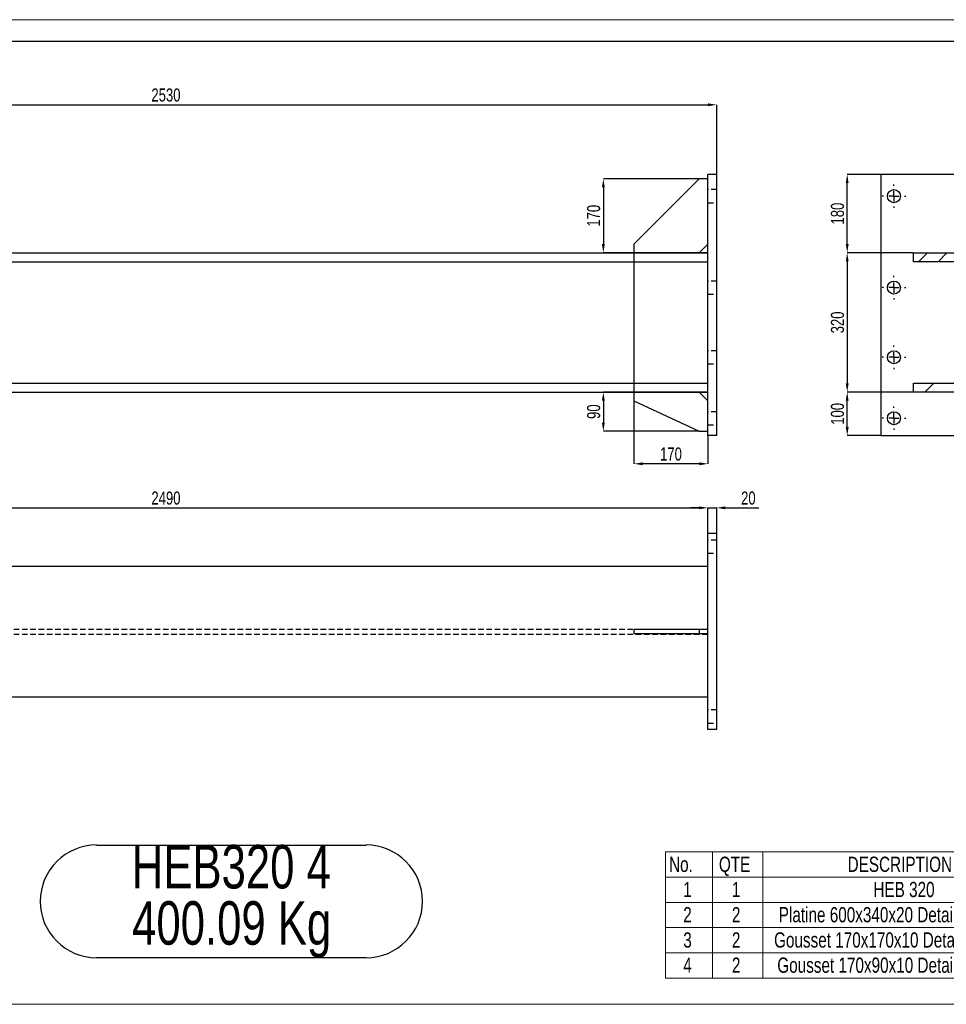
# Model space of a CAD drawing. Header units: millimetres. Extents: x 0 to 1189, y 0 to 841.
# Tile 25 of 29: x 750 to 962, y 615 to 841. Entities that reach past the tile are written whole.
import ezdxf

# ---------------------------------------------------------------- set-up
doc = ezdxf.new("R2010")
doc.units = ezdxf.units.MM
doc.header["$PDSIZE"] = -1
doc.linetypes.add('CENTERX2', pattern=[20.32, 12.7, -2.54, 2.54, -2.54])
doc.linetypes.add('HIDDEN', pattern=[1.905, 1.27, -0.635])
for name, color, linetype in [('COTES', 1, 'Continuous'), ('NOTES', 6, 'Continuous'), ('TRAIT-FINS', 9, 'Continuous'), ('TRAIT-MIXTES', 3, 'CENTERX2'), ('TRAIT-TIRET', 2, 'HIDDEN')]:
    doc.layers.add(name, color=color, linetype=linetype)
doc.layers.add('TRAIT-FORT', color=4, linetype='Continuous', lineweight=25)
doc.styles.add('SLDTEXTSTYLE0', font='TXT', dxfattribs={"width": 0.75})
doc.dimstyles.new('SLDDIMSTYLE0', dxfattribs={"dimtxt": 3, "dimasz": 2, "dimexe": 0, "dimexo": 0.0625, "dimgap": 0.75, "dimtad": 1, "dimdec": 0, "dimlfac": 10, "dimrnd": 1e-09, "dimzin": 12, "dimdsep": 46, "dimtxsty": 'SLDTEXTSTYLE0', "dimsah": 1, "dimcen": 0.09, "dimadec": 0, "dimazin": 3, "dimtfac": 1, "dimtdec": 0, "dimtofl": 0, "dimtmove": 0, "dimatfit": 3, "dimfxl": 1, "dimfrac": 2, "dimtolj": 1, "dimtzin": 12, "dimarcsym": 0})
doc.dimstyles.new('SLDDIMSTYLE1', dxfattribs={"dimtxt": 3, "dimasz": 2, "dimexe": 0, "dimexo": 0.0625, "dimgap": 0.75, "dimtad": 1, "dimdec": 0, "dimlfac": 10, "dimrnd": 1e-09, "dimzin": 12, "dimdsep": 46, "dimtxsty": 'SLDTEXTSTYLE0', "dimsah": 1, "dimcen": 0.09, "dimadec": 0, "dimazin": 3, "dimtfac": 1, "dimtdec": 0, "dimtmove": 0, "dimatfit": 0, "dimfxl": 1, "dimfrac": 2, "dimtolj": 1, "dimtzin": 12, "dimarcsym": 0})

# ---------------------------------------------------------------- blocks, each defined once
blk = doc.blocks.new('SW_TABLEANNOTATION_2')
at = {"color": 0, "linetype": 'Continuous', "lineweight": 18}
for p, q in [((0, 0), (0, -28.97)), ((108.68, 0), (0, 0)), ((10.8, 0), (10.8, -5.79)), ((22.36, 0), (22.36, -5.79)), ((90.65, 0), (90.65, -5.79)), ((108.68, -28.97), (108.68, 0)), ((0, -5.79), (108.68, -5.79)), ((10.8, -5.79), (10.8, -28.97)), ((22.36, -5.79), (22.36, -28.97)), ((90.65, -5.79), (90.65, -28.97)), ((0, -11.59), (108.68, -11.59)), ((0, -17.38), (108.68, -17.38)), ((0, -23.18), (108.68, -23.18)), ((0, -28.97), (108.68, -28.97))]:
    blk.add_line(p, q, dxfattribs=at)
at = {"color": 0, "linetype": 'Continuous', "lineweight": 18, "char_height": 3.5, "attachment_point": 1, "style": 'SLDTEXTSTYLE0'}
for s, insert in [('No.', (0.85, -1.08)), ('QTE', (12.3, -1.08)), ('DESCRIPTION', (41.86, -1.08)), ('LONG.', (92.15, -1.08)), ('1', (4.11, -6.87)), ('1', (15.29, -6.87)), ('HEB 320', (47.79, -6.87)), ('2490', (94.49, -6.87)), ('2', (4.11, -12.66)), ('2', (15.29, -12.66)), ('Platine 600x340x20 Detail A', (26.05, -12.66)), ('3', (4.11, -18.46)), ('2', (15.29, -18.46)), ('Gousset 170x170x10 Detail B', (24.97, -18.46)), ('4', (4.11, -24.25)), ('2', (15.29, -24.25)), ('Gousset 170x90x10 Detail C', (25.71, -24.25))]:
    blk.add_mtext(s, dxfattribs=dict(at, insert=insert))
blk = doc.blocks.new('_D_171')
at = {"layer": 'COTES', "color": 0, "lineweight": -2, "transparency": 16777216}
for p, q in [((658.71, 715.53), (658.71, 728.89)), ((660.71, 728.89), (905.71, 728.89)), ((907.71, 715.53), (907.71, 728.89))]:
    blk.add_line(p, q, dxfattribs=at)
at = {"layer": 'COTES', "color": 0, "transparency": 16777216}
for points in [[(660.71, 729.23), (660.71, 728.56), (658.71, 728.89)], [(905.71, 729.23), (905.71, 728.56), (907.71, 728.89)]]:
    blk.add_solid(points, dxfattribs=at)
at = {"layer": 'Defpoints', "color": 0, "transparency": 16777216}
for p in [(907.71, 728.89), (658.71, 715.46), (907.71, 715.46)]:
    blk.add_point(p, dxfattribs=at)
at = {"layer": 'COTES', "color": 0, "transparency": 16777216, "insert": (783.21, 732.64), "char_height": 3, "attachment_point": 2, "style": 'SLDTEXTSTYLE0'}
blk.add_mtext('\\A1;2490', dxfattribs=at)
blk = doc.blocks.new('_D_172')
at = {"layer": 'COTES', "color": 0, "lineweight": -2, "transparency": 16777216}
for p, q in [((905.71, 728.89), (903.71, 728.89)), ((907.71, 723.03), (907.71, 728.89)), ((907.71, 728.89), (909.71, 728.89)), ((909.71, 723.03), (909.71, 728.89)), ((911.71, 728.89), (919.42, 728.89))]:
    blk.add_line(p, q, dxfattribs=at)
at = {"layer": 'COTES', "color": 0, "transparency": 16777216}
for points in [[(905.71, 729.23), (905.71, 728.56), (907.71, 728.89)], [(911.71, 729.23), (911.71, 728.56), (909.71, 728.89)]]:
    blk.add_solid(points, dxfattribs=at)
at = {"layer": 'Defpoints', "color": 0, "transparency": 16777216}
for p in [(907.71, 728.89), (907.71, 722.96), (909.71, 722.96)]:
    blk.add_point(p, dxfattribs=at)
at = {"layer": 'COTES', "color": 0, "transparency": 16777216, "insert": (916.98, 732.64), "char_height": 3, "attachment_point": 2, "style": 'SLDTEXTSTYLE0'}
blk.add_mtext('\\A1;20', dxfattribs=at)
blk = doc.blocks.new('_D_173')
at = {"layer": 'COTES', "color": 0, "lineweight": -2, "transparency": 16777216}
for p, q in [((656.71, 805.54), (656.71, 821.48)), ((658.71, 821.48), (907.71, 821.48)), ((909.71, 805.54), (909.71, 821.48))]:
    blk.add_line(p, q, dxfattribs=at)
at = {"layer": 'COTES', "color": 0, "transparency": 16777216}
for points in [[(658.71, 821.81), (658.71, 821.14), (656.71, 821.48)], [(907.71, 821.81), (907.71, 821.14), (909.71, 821.48)]]:
    blk.add_solid(points, dxfattribs=at)
at = {"layer": 'Defpoints', "color": 0, "transparency": 16777216}
for p in [(909.71, 821.48), (656.71, 805.48), (909.71, 805.48)]:
    blk.add_point(p, dxfattribs=at)
at = {"layer": 'COTES', "color": 0, "transparency": 16777216, "insert": (783.21, 825.23), "char_height": 3, "attachment_point": 2, "style": 'SLDTEXTSTYLE0'}
blk.add_mtext('\\A1;2530', dxfattribs=at)
blk = doc.blocks.new('_D_174')
at = {"layer": 'COTES', "color": 0, "lineweight": -2, "transparency": 16777216}
for p, q in [((905.65, 804.48), (883.68, 804.48)), ((883.68, 802.48), (883.68, 789.48)), ((907.65, 787.48), (883.68, 787.48))]:
    blk.add_line(p, q, dxfattribs=at)
at = {"layer": 'COTES', "color": 0, "transparency": 16777216}
for points in [[(883.34, 802.48), (884.01, 802.48), (883.68, 804.48)], [(883.34, 789.48), (884.01, 789.48), (883.68, 787.48)]]:
    blk.add_solid(points, dxfattribs=at)
at = {"layer": 'Defpoints', "color": 0, "transparency": 16777216}
for p in [(905.71, 804.48), (883.68, 787.48), (907.71, 787.48)]:
    blk.add_point(p, dxfattribs=at)
at = {"layer": 'COTES', "color": 0, "transparency": 16777216, "insert": (879.93, 795.98), "char_height": 3, "attachment_point": 2, "rotation": 90, "style": 'SLDTEXTSTYLE0'}
blk.add_mtext('\\A1;170', dxfattribs=at)
blk = doc.blocks.new('_D_175')
at = {"layer": 'COTES', "color": 0, "lineweight": -2, "transparency": 16777216}
for p, q in [((907.65, 755.48), (883.68, 755.48)), ((883.68, 753.48), (883.68, 748.48)), ((905.65, 746.48), (883.68, 746.48))]:
    blk.add_line(p, q, dxfattribs=at)
at = {"layer": 'COTES', "color": 0, "transparency": 16777216}
for points in [[(883.34, 753.48), (884.01, 753.48), (883.68, 755.48)], [(883.34, 748.48), (884.01, 748.48), (883.68, 746.48)]]:
    blk.add_solid(points, dxfattribs=at)
at = {"layer": 'Defpoints', "color": 0, "transparency": 16777216}
for p in [(907.71, 755.48), (883.68, 746.48), (905.71, 746.48)]:
    blk.add_point(p, dxfattribs=at)
at = {"layer": 'COTES', "color": 0, "transparency": 16777216, "insert": (879.93, 750.98), "char_height": 3, "attachment_point": 2, "rotation": 90, "style": 'SLDTEXTSTYLE0'}
blk.add_mtext('\\A1;90', dxfattribs=at)
blk = doc.blocks.new('_D_176')
at = {"layer": 'COTES', "color": 0, "lineweight": -2, "transparency": 16777216}
for p, q in [((890.71, 787.41), (890.71, 739.01)), ((907.71, 745.41), (907.71, 739.01)), ((905.71, 739.01), (892.71, 739.01))]:
    blk.add_line(p, q, dxfattribs=at)
at = {"layer": 'COTES', "color": 0, "transparency": 16777216}
for points in [[(892.71, 739.35), (892.71, 738.68), (890.71, 739.01)], [(905.71, 739.35), (905.71, 738.68), (907.71, 739.01)]]:
    blk.add_solid(points, dxfattribs=at)
at = {"layer": 'Defpoints', "color": 0, "transparency": 16777216}
for p in [(890.71, 787.48), (907.71, 745.48), (890.71, 739.01)]:
    blk.add_point(p, dxfattribs=at)
at = {"layer": 'COTES', "color": 0, "transparency": 16777216, "insert": (899.21, 742.76), "char_height": 3, "attachment_point": 2, "style": 'SLDTEXTSTYLE0'}
blk.add_mtext('\\A1;170', dxfattribs=at)
blk = doc.blocks.new('SW_NOTE_7')
at = {"layer": 'NOTES', "color": 0}
for p, q in [((-2.35, 12.87), (59.54, 12.87)), ((59.54, -13.04), (-2.35, -13.04))]:
    blk.add_line(p, q, dxfattribs=at)
for centre, start, end in [((-2.35, -0.08), 90, 270), ((59.54, -0.08), 270, 90)]:
    blk.add_arc(centre, 12.96, start, end, dxfattribs=at)
at = {"layer": 'NOTES', "color": 0, "char_height": 10, "attachment_point": 2, "style": 'SLDTEXTSTYLE0'}
for s, insert in [('HEB320 4', (28.59, 12.89)), ('400.09 Kg', (28.67, -0.04))]:
    blk.add_mtext(s, dxfattribs=dict(at, insert=insert))
blk = doc.blocks.new('_D_185')
at = {"layer": 'COTES', "color": 0, "lineweight": -2, "transparency": 16777216}
for p, q in [((947.37, 805.48), (939.69, 805.48)), ((939.69, 789.48), (939.69, 803.48)), ((954.87, 787.48), (939.69, 787.48))]:
    blk.add_line(p, q, dxfattribs=at)
at = {"layer": 'COTES', "color": 0, "transparency": 16777216}
for points in [[(939.36, 803.48), (940.02, 803.48), (939.69, 805.48)], [(939.36, 789.48), (940.02, 789.48), (939.69, 787.48)]]:
    blk.add_solid(points, dxfattribs=at)
at = {"layer": 'Defpoints', "color": 0, "transparency": 16777216}
for p in [(939.69, 805.48), (947.43, 805.48), (954.93, 787.48)]:
    blk.add_point(p, dxfattribs=at)
at = {"layer": 'COTES', "color": 0, "transparency": 16777216, "insert": (935.94, 796.48), "char_height": 3, "attachment_point": 2, "rotation": 90, "style": 'SLDTEXTSTYLE0'}
blk.add_mtext('\\A1;180', dxfattribs=at)
blk = doc.blocks.new('_D_186')
at = {"layer": 'COTES', "color": 0, "lineweight": -2, "transparency": 16777216}
for p, q in [((954.87, 787.48), (939.69, 787.48)), ((939.69, 785.48), (939.69, 757.48)), ((954.87, 755.48), (939.69, 755.48))]:
    blk.add_line(p, q, dxfattribs=at)
at = {"layer": 'COTES', "color": 0, "transparency": 16777216}
for points in [[(939.36, 785.48), (940.02, 785.48), (939.69, 787.48)], [(939.36, 757.48), (940.02, 757.48), (939.69, 755.48)]]:
    blk.add_solid(points, dxfattribs=at)
at = {"layer": 'Defpoints', "color": 0, "transparency": 16777216}
for p in [(954.93, 787.48), (939.69, 755.48), (954.93, 755.48)]:
    blk.add_point(p, dxfattribs=at)
at = {"layer": 'COTES', "color": 0, "transparency": 16777216, "insert": (935.94, 771.48), "char_height": 3, "attachment_point": 2, "rotation": 90, "style": 'SLDTEXTSTYLE0'}
blk.add_mtext('\\A1;320', dxfattribs=at)
blk = doc.blocks.new('_D_187')
at = {"layer": 'COTES', "color": 0, "lineweight": -2, "transparency": 16777216}
for p, q in [((954.87, 755.48), (939.69, 755.48)), ((939.69, 747.48), (939.69, 753.48)), ((947.37, 745.48), (939.69, 745.48))]:
    blk.add_line(p, q, dxfattribs=at)
at = {"layer": 'COTES', "color": 0, "transparency": 16777216}
for points in [[(939.36, 753.48), (940.02, 753.48), (939.69, 755.48)], [(939.36, 747.48), (940.02, 747.48), (939.69, 745.48)]]:
    blk.add_solid(points, dxfattribs=at)
at = {"layer": 'Defpoints', "color": 0, "transparency": 16777216}
for p in [(939.69, 755.48), (954.93, 755.48), (947.43, 745.48)]:
    blk.add_point(p, dxfattribs=at)
at = {"layer": 'COTES', "color": 0, "transparency": 16777216, "insert": (935.94, 750.48), "char_height": 3, "attachment_point": 2, "rotation": 90, "style": 'SLDTEXTSTYLE0'}
blk.add_mtext('\\A1;100', dxfattribs=at)
blk = doc.blocks.new('SW_CENTERMARKSYMBOL_163')
at = {"layer": 'TRAIT-MIXTES', "color": 0}
for p, q in [((0, 2.4), (0, 2.7)), ((-2.4, 0), (-2.7, 0)), ((0, 0), (-1.2, 0)), ((0, 0), (0, 1.2)), ((0, 0), (0, -1.2)), ((0, 0), (1.2, 0)), ((2.4, 0), (2.7, 0)), ((0, -2.4), (0, -2.7))]:
    blk.add_line(p, q, dxfattribs=at)
blk = doc.blocks.new('SW_CENTERMARKSYMBOL_166')
at = {"layer": 'TRAIT-MIXTES', "color": 0}
for p, q in [((0, 2.4), (0, 2.7)), ((-2.4, 0), (-2.7, 0)), ((0, 0), (-1.2, 0)), ((0, 0), (0, 1.2)), ((0, 0), (0, -1.2)), ((0, 0), (1.2, 0)), ((2.4, 0), (2.7, 0)), ((0, -2.4), (0, -2.7))]:
    blk.add_line(p, q, dxfattribs=at)
blk = doc.blocks.new('SW_CENTERMARKSYMBOL_167')
at = {"layer": 'TRAIT-MIXTES', "color": 0}
for p, q in [((0, 2.4), (0, 2.7)), ((-2.4, 0), (-2.7, 0)), ((0, 0), (-1.2, 0)), ((0, 0), (0, 1.2)), ((0, 0), (0, -1.2)), ((0, 0), (1.2, 0)), ((2.4, 0), (2.7, 0)), ((0, -2.4), (0, -2.7))]:
    blk.add_line(p, q, dxfattribs=at)
blk = doc.blocks.new('SW_CENTERMARKSYMBOL_168')
at = {"layer": 'TRAIT-MIXTES', "color": 0}
for p, q in [((0, 2.4), (0, 2.7)), ((-2.4, 0), (-2.7, 0)), ((0, 0), (-1.2, 0)), ((0, 0), (0, 1.2)), ((0, 0), (0, -1.2)), ((0, 0), (1.2, 0)), ((2.4, 0), (2.7, 0)), ((0, -2.4), (0, -2.7))]:
    blk.add_line(p, q, dxfattribs=at)

msp = doc.modelspace()

# ---------------------------------------------------------------- hatches: boundary and pattern name
at = {"layer": 'TRAIT-FINS'}
h = msp.add_hatch(dxfattribs=at)
h.set_pattern_fill('DIN 201 ACIER ET FONTE', color=256, style=0, pattern_type=2)
h.set_pattern_definition([(45, (0, 0), (-13.47038, 13.47038), []), (45, (4.49, 2e-323), (-13.47038, 13.47038), []), (45, (8.98, 4e-323), (-13.47038, 13.47038), []), (45, (13.47, 6e-323), (-13.47038, 13.47038), [])])
edge = h.paths.add_edge_path(flags=0)
edge.add_line((954.93, 757.53), (954.93, 755.48))
edge.add_line((954.93, 755.48), (984.93, 755.48))
edge.add_line((984.93, 755.48), (984.93, 757.53))
edge.add_line((984.93, 757.53), (973.2, 757.53))
edge.add_arc((973.2, 760.23), 2.7, 180, 270, ccw=False)
edge.add_line((970.5, 760.23), (970.5, 782.73))
edge.add_arc((973.2, 782.73), 2.7, 90, 180, ccw=False)
edge.add_line((973.2, 785.43), (984.93, 785.43))
edge.add_line((984.93, 785.43), (984.93, 787.48))
edge.add_line((984.93, 787.48), (954.93, 787.48))
edge.add_line((954.93, 787.48), (954.93, 785.43))
edge.add_line((954.93, 785.43), (966.65, 785.43))
edge.add_arc((966.65, 782.73), 2.7, 0, 90, ccw=False)
edge.add_line((969.35, 782.73), (969.35, 760.23))
edge.add_arc((966.65, 760.23), 2.7, 270, 360, ccw=False)
edge.add_line((966.65, 757.53), (954.93, 757.53))

# ---------------------------------------------------------------- linework, layer by layer
at = {"lineweight": 18}
for p, q in [((1188.94, 841.02), (0, 841.02)), ((1183.94, 836.02), (5, 836.02)), ((544.93, 836.07), (1042.12, 836.07)), ((544.93, 614.85), (1042.12, 614.85)), ((1042.12, 614.85), (544.93, 614.85))]:
    msp.add_line(p, q, dxfattribs=at)
at = {"layer": 'TRAIT-FORT', "lineweight": 25}
for p, q in [((907.71, 745.48), (907.71, 805.48)), ((909.71, 805.48), (907.71, 805.48)), ((909.71, 745.48), (909.71, 805.48)), ((947.43, 805.48), (947.43, 745.48)), ((992.43, 805.48), (947.43, 805.48)), ((905.71, 804.48), (890.71, 789.48)), ((907.71, 804.48), (905.71, 804.48)), ((890.71, 789.48), (890.71, 787.48)), ((905.71, 787.48), (907.71, 789.48)), ((658.71, 787.48), (907.71, 787.48)), ((954.93, 787.48), (984.93, 787.48)), ((954.93, 785.43), (954.93, 787.48)), ((658.71, 785.43), (907.71, 785.43)), ((966.65, 785.43), (954.93, 785.43)), ((658.71, 757.53), (907.71, 757.53)), ((658.71, 755.48), (907.71, 755.48)), ((890.71, 755.48), (890.71, 753.48)), ((907.71, 753.48), (905.71, 755.48)), ((954.93, 755.48), (954.93, 757.53)), ((954.93, 757.53), (966.65, 757.53)), ((984.93, 755.48), (954.93, 755.48)), ((890.71, 753.48), (905.71, 746.48)), ((905.71, 746.48), (907.71, 746.48)), ((909.71, 745.48), (907.71, 745.48)), ((947.43, 745.48), (992.43, 745.48)), ((909.71, 722.96), (907.71, 722.96)), ((907.71, 677.96), (907.71, 722.96)), ((909.71, 677.96), (909.71, 722.96)), ((658.71, 715.46), (907.71, 715.46)), ((890.71, 700.96), (890.71, 699.96)), ((905.71, 700.96), (890.71, 700.96)), ((905.71, 699.96), (890.71, 699.96)), ((905.71, 700.96), (905.71, 699.96)), ((907.71, 700.96), (905.71, 700.96)), ((907.71, 699.96), (905.71, 699.96)), ((658.71, 685.46), (907.71, 685.46)), ((909.71, 677.96), (907.71, 677.96))]:
    msp.add_line(p, q, dxfattribs=at)
for centre in [(950.43, 800.48), (950.43, 779.48), (950.43, 763.48), (950.43, 749.48)]:
    msp.add_circle(centre, 1.5, dxfattribs=at)
at = {"layer": 'TRAIT-TIRET'}
for p, q in [((909.71, 801.98), (907.71, 801.98)), ((907.71, 798.98), (909.71, 798.98)), ((909.71, 780.98), (907.71, 780.98)), ((907.71, 777.98), (909.71, 777.98)), ((909.71, 764.98), (907.71, 764.98)), ((907.71, 761.98), (909.71, 761.98)), ((909.71, 750.98), (907.71, 750.98)), ((907.71, 747.98), (909.71, 747.98)), ((909.71, 721.46), (907.71, 721.46)), ((907.71, 718.46), (909.71, 718.46)), ((658.71, 701.04), (907.71, 701.04)), ((658.71, 699.89), (907.71, 699.89)), ((909.71, 682.46), (907.71, 682.46)), ((907.71, 679.46), (909.71, 679.46))]:
    msp.add_line(p, q, dxfattribs=at)

# ---------------------------------------------------------------- block references
at = {"lineweight": 18}
msp.add_blockref('SW_TABLEANNOTATION_2', (897.92, 649.84), dxfattribs=at)
at = {"layer": 'NOTES'}
msp.add_blockref('SW_NOTE_7', (769.64, 638.57), dxfattribs=at)
at = {"layer": 'TRAIT-MIXTES'}
for name, p in [('SW_CENTERMARKSYMBOL_163', (950.43, 800.48)), ('SW_CENTERMARKSYMBOL_166', (950.43, 779.48)), ('SW_CENTERMARKSYMBOL_167', (950.43, 763.48)), ('SW_CENTERMARKSYMBOL_168', (950.43, 749.48))]:
    msp.add_blockref(name, p, dxfattribs=at)

# ---------------------------------------------------------------- dimensions: what is measured, and where the dimension line sits
at = {"layer": 'COTES'}
for base, p1, p2, dimstyle, picture, middle in [((909.71, 821.48), (656.71, 805.48), (909.71, 805.48), 'SLDDIMSTYLE0', '_D_173', (783.21, 821.48)), ((890.71, 739.01), (907.71, 745.48), (890.71, 787.48), 'SLDDIMSTYLE0', '_D_176', (899.21, 739.01)), ((907.71, 728.89), (658.71, 715.46), (907.71, 715.46), 'SLDDIMSTYLE0', '_D_171', (783.21, 728.89)), ((907.71, 728.89), (909.71, 722.96), (907.71, 722.96), 'SLDDIMSTYLE1', '_D_172', (916.98, 728.89))]:
    dim = msp.add_linear_dim(base=base, p1=p1, p2=p2, dimstyle=dimstyle, dxfattribs=at)
    dim.commit()
    dim.dimension.update_dxf_attribs({"geometry": picture, "text_midpoint": middle, "dimtype": 160})
for base, p1, p2, picture, middle in [((939.69, 805.48), (954.93, 787.48), (947.43, 805.48), '_D_185', (939.69, 796.48)), ((883.68, 787.48), (905.71, 804.48), (907.71, 787.48), '_D_174', (883.68, 795.98)), ((939.69, 755.48), (954.93, 787.48), (954.93, 755.48), '_D_186', (939.69, 771.48)), ((883.68, 746.48), (907.71, 755.48), (905.71, 746.48), '_D_175', (883.68, 750.98)), ((939.69, 755.48), (947.43, 745.48), (954.93, 755.48), '_D_187', (939.69, 750.48))]:
    dim = msp.add_linear_dim(base=base, p1=p1, p2=p2, angle=90, dimstyle='SLDDIMSTYLE0', dxfattribs=at)
    dim.commit()
    dim.dimension.update_dxf_attribs({"geometry": picture, "text_midpoint": middle, "dimtype": 160})

doc.saveas('drawing.dxf')
